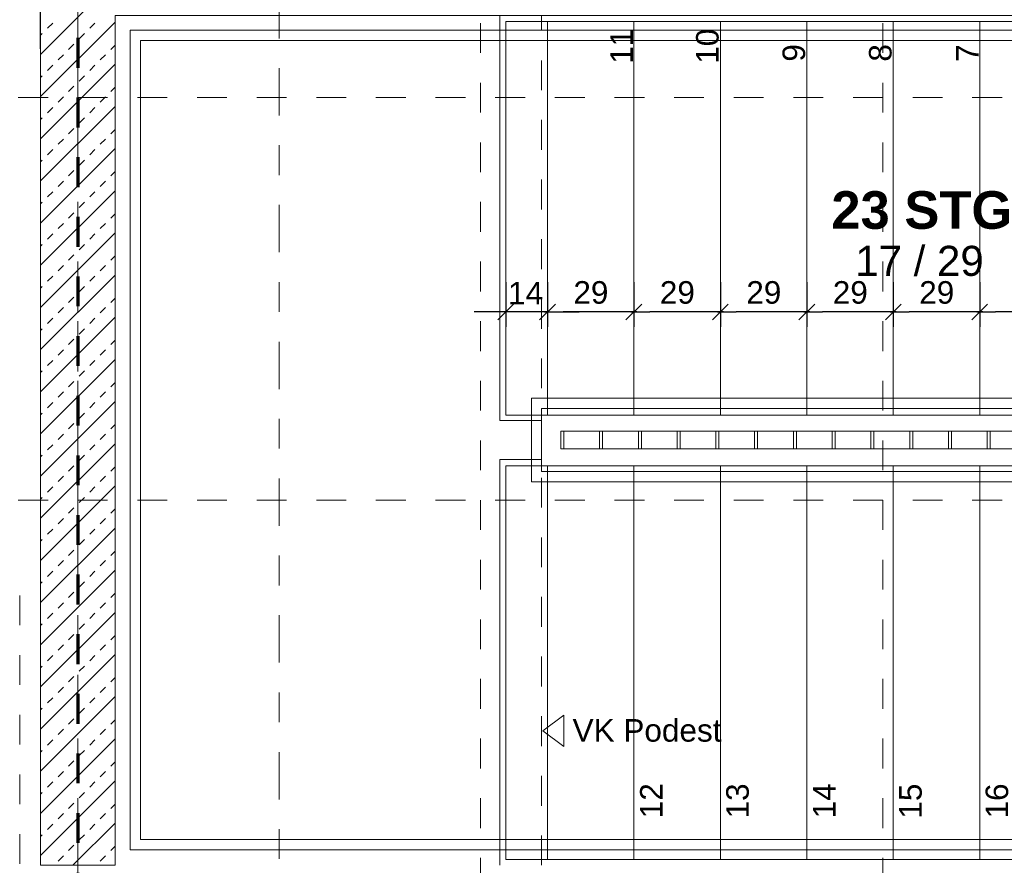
# Model space of a CAD drawing. Header units: metres. Extents: x -45.2 to 14.3, y -31.8 to 10.2.
# Tile 28 of 152: x -23.1 to -19.8, y -21.5 to -18.6. Entities that reach past the tile are written whole.
import ezdxf

# ---------------------------------------------------------------- set-up
doc = ezdxf.new("R2010")
doc.units = ezdxf.units.M
doc.header["$LTSCALE"] = 0.05
for name, pattern in [('Achsen 01', [5.291531, 3.175, -1.058062, 0.352704, -0.705764]), ('gestrichelt - 01', [2, 1, -1]), ('Raster 01', [2, 1, -1])]:
    doc.linetypes.add(name, pattern=pattern)
doc.layers.get('0').update_dxf_attribs({"lineweight": 25})
for name, color, linetype, lineweight in [('013_Beton und Stahlbetonarbeiten-340 Innenwände', 7, 'Continuous', 18), ('031_Metallbauarbeiten-340 Treppen Geländer', 7, 'Continuous', 9), ('AV1-Brandschutzkonzept-Brandschutzkonzept', 7, 'Continuous', 5), ('AV1-Einrichtung Bemaßung', 7, 'Continuous', 9), ('AV1-Schnitt Achsen', 7, 'Achsen 01', 18)]:
    doc.layers.add(name, color=color, linetype=linetype, lineweight=lineweight)
for name, color, linetype, lineweight, true_color in [('013_Beton und Stahlbetonarbeiten-350 Stahlbeton Treppe Ansicht', 7, 'Continuous', 9, 0xa6a6a6), ('032_Metallarbeiten-Fenster', 7, 'Continuous', 13, 0x444444), ('AV1-Achsen', 1, 'Achsen 01', 18, 0xff0000), ('AV1-Raster', 7, 'Raster 01', 9, 0xa6a6a6), ('Beschriftung', 7, 'Continuous', 9, 0x555555)]:
    doc.layers.add(name, color=color, linetype=linetype, lineweight=lineweight, true_color=true_color)
doc.styles.add('Arial', font='arial.ttf')
doc.styles.add('Arial (bold)', font='arialbd.ttf')

msp = doc.modelspace()

# ---------------------------------------------------------------- linework, layer by layer
at = {"color": 0, "linetype": 'Continuous', "lineweight": -2}
for p, q in [((-21.4885, -19.5923), (-21.5415, -19.6453)), ((-21.4015, -19.6453), (-21.3485, -19.5923)), ((-21.4015, -19.6453), (-21.3485, -19.5923)), ((-21.0585, -19.5923), (-21.1115, -19.6453)), ((-21.1115, -19.6453), (-21.0585, -19.5923)), ((-20.7685, -19.5923), (-20.8215, -19.6453)), ((-20.8215, -19.6453), (-20.7685, -19.5923)), ((-20.4785, -19.5923), (-20.5315, -19.6453)), ((-20.5315, -19.6453), (-20.4785, -19.5923)), ((-20.1885, -19.5923), (-20.2415, -19.6453)), ((-20.2415, -19.6453), (-20.1885, -19.5923)), ((-19.8985, -19.5923), (-19.9515, -19.6453)), ((-19.9515, -19.6453), (-19.8985, -19.5923))]:
    msp.add_line(p, q, dxfattribs=at)
at = {"color": 0, "linetype": 'ByBlock', "lineweight": -2}
for p, q in [((-21.505, -19.6188), (-21.568, -19.6188)), ((-21.385, -19.6188), (-21.322, -19.6188)), ((-21.385, -19.6188), (-21.322, -19.6188)), ((-21.075, -19.6188), (-21.138, -19.6188)), ((-21.095, -19.6188), (-21.032, -19.6188)), ((-20.785, -19.6188), (-20.848, -19.6188)), ((-20.805, -19.6188), (-20.742, -19.6188)), ((-20.495, -19.6188), (-20.558, -19.6188)), ((-20.515, -19.6188), (-20.452, -19.6188)), ((-20.205, -19.6188), (-20.268, -19.6188)), ((-20.225, -19.6188), (-20.162, -19.6188)), ((-19.915, -19.6188), (-19.978, -19.6188)), ((-19.935, -19.6188), (-19.872, -19.6188))]:
    msp.add_line(p, q, dxfattribs=at)
at = {"layer": '013_Beton und Stahlbetonarbeiten-340 Innenwände', "color": 251, "linetype": 'Continuous', "lineweight": 13, "true_color": 0x4c4c4c}
for p, q in [((-22.6949, -18.375), (-23.075, -18.7551)), ((-22.825, -18.6466), (-23.075, -18.8966)), ((-23.0517, -18.6676), (-23.034, -18.6499)), ((-22.9103, -18.6676), (-22.8926, -18.6499)), ((-23.075, -18.6909), (-23.0694, -18.6853)), ((-22.9456, -18.703), (-22.9279, -18.6853)), ((-22.981, -18.7383), (-22.9633, -18.7207)), ((-22.8395, -18.7383), (-22.825, -18.7238)), ((-23.0163, -18.7737), (-22.9986, -18.756)), ((-22.8749, -18.7737), (-22.8572, -18.756)), ((-22.825, -18.788), (-23.075, -19.038)), ((-23.0517, -18.809), (-23.034, -18.7914)), ((-22.9103, -18.809), (-22.8926, -18.7914)), ((-23.075, -18.8324), (-23.0694, -18.8267)), ((-22.9456, -18.8444), (-22.9279, -18.8267)), ((-22.981, -18.8798), (-22.9633, -18.8621)), ((-22.8395, -18.8798), (-22.825, -18.8652)), ((-23.0163, -18.9151), (-22.9986, -18.8974)), ((-22.8749, -18.9151), (-22.8572, -18.8974)), ((-22.825, -18.9294), (-23.075, -19.1794)), ((-23.0517, -18.9505), (-23.034, -18.9328)), ((-22.9103, -18.9505), (-22.8926, -18.9328)), ((-23.075, -18.9738), (-23.0694, -18.9681)), ((-22.9456, -18.9858), (-22.9279, -18.9681)), ((-22.981, -19.0212), (-22.9633, -19.0035)), ((-22.8395, -19.0212), (-22.825, -19.0066)), ((-23.0163, -19.0565), (-22.9986, -19.0389)), ((-22.8749, -19.0565), (-22.8572, -19.0389)), ((-22.825, -19.0708), (-23.075, -19.3208)), ((-23.0517, -19.0919), (-23.034, -19.0742)), ((-22.9103, -19.0919), (-22.8926, -19.0742)), ((-23.075, -19.1152), (-23.0694, -19.1096)), ((-22.9456, -19.1272), (-22.9279, -19.1096)), ((-22.981, -19.1626), (-22.9633, -19.1449)), ((-22.8395, -19.1626), (-22.825, -19.148)), ((-23.0163, -19.1979), (-22.9986, -19.1803)), ((-22.8749, -19.1979), (-22.8572, -19.1803)), ((-22.825, -19.2122), (-23.075, -19.4622)), ((-23.0517, -19.2333), (-23.034, -19.2156)), ((-22.9103, -19.2333), (-22.8926, -19.2156)), ((-23.075, -19.2566), (-23.0694, -19.251)), ((-22.9456, -19.2687), (-22.9279, -19.251)), ((-22.981, -19.304), (-22.9633, -19.2863)), ((-22.8395, -19.304), (-22.825, -19.2895)), ((-23.0163, -19.3394), (-22.9986, -19.3217)), ((-22.8749, -19.3394), (-22.8572, -19.3217)), ((-22.825, -19.3537), (-23.075, -19.6037)), ((-23.0517, -19.3747), (-23.034, -19.357)), ((-22.9103, -19.3747), (-22.8926, -19.357)), ((-23.075, -19.398), (-23.0694, -19.3924)), ((-22.9456, -19.4101), (-22.9279, -19.3924)), ((-22.981, -19.4454), (-22.9633, -19.4278)), ((-22.8395, -19.4454), (-22.825, -19.4309)), ((-23.0163, -19.4808), (-22.9986, -19.4631)), ((-22.8749, -19.4808), (-22.8572, -19.4631)), ((-22.825, -19.4951), (-23.075, -19.7451)), ((-23.0517, -19.5161), (-23.034, -19.4985)), ((-22.9103, -19.5161), (-22.8926, -19.4985)), ((-23.075, -19.5395), (-23.0694, -19.5338)), ((-22.9456, -19.5515), (-22.9279, -19.5338)), ((-22.981, -19.5869), (-22.9633, -19.5692)), ((-22.8395, -19.5869), (-22.825, -19.5723)), ((-23.0163, -19.6222), (-22.9986, -19.6045)), ((-22.8749, -19.6222), (-22.8572, -19.6045)), ((-22.825, -19.6365), (-23.075, -19.8865)), ((-23.0517, -19.6576), (-23.034, -19.6399)), ((-22.9103, -19.6576), (-22.8926, -19.6399)), ((-23.075, -19.6809), (-23.0694, -19.6752)), ((-22.9456, -19.6929), (-22.9279, -19.6752)), ((-22.981, -19.7283), (-22.9633, -19.7106)), ((-22.8395, -19.7283), (-22.825, -19.7137)), ((-23.0163, -19.7636), (-22.9986, -19.746)), ((-22.8749, -19.7636), (-22.8572, -19.746)), ((-22.825, -19.7779), (-23.075, -20.0279)), ((-23.0517, -19.799), (-23.034, -19.7813)), ((-22.9103, -19.799), (-22.8926, -19.7813)), ((-23.075, -19.8223), (-23.0694, -19.8167)), ((-22.9456, -19.8343), (-22.9279, -19.8167)), ((-22.981, -19.8697), (-22.9633, -19.852)), ((-22.8395, -19.8697), (-22.825, -19.8552)), ((-23.0163, -19.9051), (-22.9986, -19.8874)), ((-22.8749, -19.9051), (-22.8572, -19.8874)), ((-22.825, -19.9194), (-23.075, -20.1694)), ((-23.0517, -19.9404), (-23.034, -19.9227)), ((-22.9103, -19.9404), (-22.8926, -19.9227)), ((-23.075, -19.9637), (-23.0694, -19.9581)), ((-22.9456, -19.9758), (-22.9279, -19.9581)), ((-22.981, -20.0111), (-22.9633, -19.9934)), ((-22.8395, -20.0111), (-22.825, -19.9966)), ((-23.0163, -20.0465), (-22.9986, -20.0288)), ((-22.8749, -20.0465), (-22.8572, -20.0288)), ((-22.825, -20.0608), (-23.075, -20.3108)), ((-23.0517, -20.0818), (-23.034, -20.0642)), ((-22.9103, -20.0818), (-22.8926, -20.0642)), ((-23.075, -20.1052), (-23.0694, -20.0995)), ((-22.9456, -20.1172), (-22.9279, -20.0995)), ((-22.981, -20.1525), (-22.9633, -20.1349)), ((-22.8395, -20.1525), (-22.825, -20.138)), ((-23.0163, -20.1879), (-22.9986, -20.1702)), ((-22.8749, -20.1879), (-22.8572, -20.1702)), ((-22.825, -20.2022), (-23.075, -20.4522)), ((-23.0517, -20.2233), (-23.034, -20.2056)), ((-22.9103, -20.2233), (-22.8926, -20.2056)), ((-23.075, -20.2466), (-23.0694, -20.2409)), ((-22.9456, -20.2586), (-22.9279, -20.2409)), ((-22.981, -20.294), (-22.9633, -20.2763)), ((-22.8395, -20.294), (-22.825, -20.2794)), ((-23.0163, -20.3293), (-22.9986, -20.3116)), ((-22.8749, -20.3293), (-22.8572, -20.3116)), ((-22.825, -20.3436), (-23.075, -20.5936)), ((-23.0517, -20.3647), (-23.034, -20.347)), ((-22.9103, -20.3647), (-22.8926, -20.347)), ((-23.075, -20.388), (-23.0694, -20.3824)), ((-22.9456, -20.4), (-22.9279, -20.3824)), ((-22.981, -20.4354), (-22.9633, -20.4177)), ((-22.8395, -20.4354), (-22.825, -20.4208)), ((-23.0163, -20.4707), (-22.9986, -20.4531)), ((-22.8749, -20.4707), (-22.8572, -20.4531)), ((-22.825, -20.485), (-23.075, -20.735)), ((-23.0517, -20.5061), (-23.034, -20.4884)), ((-22.9103, -20.5061), (-22.8926, -20.4884)), ((-23.075, -20.5294), (-23.0694, -20.5238)), ((-22.9456, -20.5415), (-22.9279, -20.5238)), ((-22.981, -20.5768), (-22.9633, -20.5591)), ((-22.8395, -20.5768), (-22.825, -20.5623)), ((-23.0163, -20.6122), (-22.9986, -20.5945)), ((-22.8749, -20.6122), (-22.8572, -20.5945)), ((-22.825, -20.6265), (-23.075, -20.8765)), ((-23.0517, -20.6475), (-23.034, -20.6298)), ((-22.9103, -20.6475), (-22.8926, -20.6298)), ((-23.075, -20.6708), (-23.0694, -20.6652)), ((-22.9456, -20.6829), (-22.9279, -20.6652)), ((-22.981, -20.7182), (-22.9633, -20.7006)), ((-22.8395, -20.7182), (-22.825, -20.7037)), ((-23.0163, -20.7536), (-22.9986, -20.7359)), ((-22.8749, -20.7536), (-22.8572, -20.7359)), ((-22.825, -20.7679), (-23.075, -21.0179)), ((-23.0517, -20.7889), (-23.034, -20.7713)), ((-22.9103, -20.7889), (-22.8926, -20.7713)), ((-23.075, -20.8123), (-23.0694, -20.8066)), ((-22.9456, -20.8243), (-22.9279, -20.8066)), ((-22.981, -20.8597), (-22.9633, -20.842)), ((-22.8395, -20.8597), (-22.825, -20.8451)), ((-23.0163, -20.895), (-22.9986, -20.8773)), ((-22.8749, -20.895), (-22.8572, -20.8773)), ((-22.825, -20.9093), (-23.075, -21.1593)), ((-23.0517, -20.9304), (-23.034, -20.9127)), ((-22.9103, -20.9304), (-22.8926, -20.9127)), ((-23.075, -20.9537), (-23.0694, -20.948)), ((-22.9456, -20.9657), (-22.9279, -20.948)), ((-22.981, -21.0011), (-22.9633, -20.9834)), ((-22.8395, -21.0011), (-22.825, -20.9865)), ((-23.0163, -21.0364), (-22.9986, -21.0187)), ((-22.8749, -21.0364), (-22.8572, -21.0187)), ((-22.825, -21.0507), (-23.075, -21.3007)), ((-23.0517, -21.0718), (-23.034, -21.0541)), ((-22.9103, -21.0718), (-22.8926, -21.0541)), ((-23.075, -21.0951), (-23.0694, -21.0895)), ((-22.9456, -21.1071), (-22.9279, -21.0895)), ((-22.981, -21.1425), (-22.9633, -21.1248)), ((-22.8395, -21.1425), (-22.825, -21.1279)), ((-23.0163, -21.1778), (-22.9986, -21.1602)), ((-22.8749, -21.1778), (-22.8572, -21.1602)), ((-22.825, -21.1921), (-23.075, -21.4421)), ((-23.0517, -21.2132), (-23.034, -21.1955)), ((-22.9103, -21.2132), (-22.8926, -21.1955)), ((-23.075, -21.2365), (-23.0694, -21.2309)), ((-22.9456, -21.2486), (-22.9279, -21.2309)), ((-22.981, -21.2839), (-22.9633, -21.2662)), ((-22.8395, -21.2839), (-22.825, -21.2694)), ((-23.0163, -21.3193), (-22.9986, -21.3016)), ((-22.8749, -21.3193), (-22.8572, -21.3016)), ((-23.0517, -21.3546), (-23.034, -21.3369)), ((-22.825, -21.3336), (-22.9664, -21.475)), ((-22.9103, -21.3546), (-22.8926, -21.3369)), ((-23.075, -21.3779), (-23.0694, -21.3723)), ((-22.9456, -21.39), (-22.9279, -21.3723)), ((-22.981, -21.4253), (-22.9633, -21.4077)), ((-22.8395, -21.4253), (-22.825, -21.4108)), ((-23.0163, -21.4607), (-22.9986, -21.443)), ((-22.8749, -21.4607), (-22.8572, -21.443)), ((-22.825, -21.475), (-22.825, -21.475))]:
    msp.add_line(p, q, dxfattribs=at)
at = {"layer": '013_Beton und Stahlbetonarbeiten-340 Innenwände'}
msp.add_lwpolyline([(-22.15, -16.075), (-22.15, -16.325), (-22.825, -16.325), (-22.825, -18.375), (-18.125, -18.375), (-18.125, -16.325), (-19.15, -16.325), (-19.15, -16.075), (-17.875, -16.075), (-17.875, -18.625), (-22.825, -18.625), (-22.825, -21.475), (-23.075, -21.475), (-23.075, -16.075)], close=True, dxfattribs=at)
at = {"layer": '013_Beton und Stahlbetonarbeiten-350 Stahlbeton Treppe Ansicht', "linetype": 'Raster 01'}
msp.add_line((-21.395, -21.475), (-21.395, -18.625), dxfattribs=at)
at = {"layer": '013_Beton und Stahlbetonarbeiten-350 Stahlbeton Treppe Ansicht', "linetype": 'Continuous'}
for p, q in [((-19.635, -18.645), (-21.515, -18.645)), ((-21.085, -18.645), (-21.085, -19.965)), ((-20.795, -18.645), (-20.795, -19.965)), ((-20.505, -18.645), (-20.505, -19.965)), ((-20.215, -18.645), (-20.215, -19.965)), ((-19.925, -18.645), (-19.925, -19.965)), ((-21.085, -20.135), (-21.085, -21.455)), ((-20.795, -20.135), (-20.795, -21.455)), ((-20.505, -20.135), (-20.505, -21.455)), ((-20.215, -20.135), (-20.215, -21.455)), ((-19.925, -20.135), (-19.925, -21.455)), ((-17.755, -21.455), (-21.515, -21.455))]:
    msp.add_line(p, q, dxfattribs=at)
at = {"layer": '013_Beton und Stahlbetonarbeiten-350 Stahlbeton Treppe Ansicht', "color": 252, "linetype": 'Continuous', "true_color": 0x888888}
for p, q in [((-21.515, -19.965), (-21.515, -18.645)), ((-21.375, -19.965), (-21.375, -18.645)), ((-21.515, -19.965), (-19.055, -19.965)), ((-21.515, -20.135), (-17.755, -20.135)), ((-21.515, -21.455), (-21.515, -20.135)), ((-21.375, -21.455), (-21.375, -20.135))]:
    msp.add_line(p, q, dxfattribs=at)
at = {"layer": '013_Beton und Stahlbetonarbeiten-350 Stahlbeton Treppe Ansicht', "color": 0, "linetype": 'Continuous', "lineweight": -2}
for p, q in [((-21.515, -19.5188), (-21.515, -19.6688)), ((-21.375, -19.5188), (-21.375, -19.6688)), ((-21.375, -19.5188), (-21.375, -19.6688)), ((-21.085, -19.5188), (-21.085, -19.6688)), ((-21.085, -19.5188), (-21.085, -19.6688)), ((-20.795, -19.5188), (-20.795, -19.6688)), ((-20.795, -19.5188), (-20.795, -19.6688)), ((-20.505, -19.5188), (-20.505, -19.6688)), ((-20.505, -19.5188), (-20.505, -19.6688)), ((-20.215, -19.5188), (-20.215, -19.6688)), ((-20.215, -19.5188), (-20.215, -19.6688)), ((-19.925, -19.5188), (-19.925, -19.6688)), ((-19.925, -19.5188), (-19.925, -19.6688)), ((-21.568, -19.6188), (-21.621, -19.6188)), ((-21.375, -19.6188), (-21.515, -19.6188)), ((-21.322, -19.6188), (-21.269, -19.6188)), ((-21.138, -19.6188), (-21.322, -19.6188)), ((-20.848, -19.6188), (-21.032, -19.6188)), ((-20.558, -19.6188), (-20.742, -19.6188)), ((-20.268, -19.6188), (-20.452, -19.6188)), ((-19.978, -19.6188), (-20.162, -19.6188)), ((-19.688, -19.6188), (-19.872, -19.6188))]:
    msp.add_line(p, q, dxfattribs=at)
at = {"layer": '013_Beton und Stahlbetonarbeiten-350 Stahlbeton Treppe Ansicht', "linetype": 'Continuous'}
msp.add_lwpolyline([(-21.535, -18.625), (-21.535, -19.9833), (-21.395, -19.9833), (-21.395, -20.1133), (-21.535, -20.1133), (-21.535, -21.475)], dxfattribs=at)
at = {"layer": '013_Beton und Stahlbetonarbeiten-350 Stahlbeton Treppe Ansicht', "color": 7, "lineweight": 13}
msp.add_lwpolyline([(-21.32, -20.9715), (-21.39, -21.024), (-21.32, -21.0765)], close=True, dxfattribs=at)
at = {"layer": '031_Metallbauarbeiten-340 Treppen Geländer', "color": 253, "linetype": 'Continuous', "lineweight": 9, "true_color": 0xa6a6a6}
for points in [[(-22.74, -21.3883), (-21.375, -21.3883), (-21.375, -21.4233), (-22.775, -21.4233), (-22.775, -18.6733), (-21.085, -18.6733), (-21.085, -18.7083), (-22.74, -18.7083)], [(-21.085, -18.6733), (-19.6193, -18.6733), (-19.6064, -18.7083), (-21.085, -18.7083)], [(-21.4287, -19.9076), (-21.085, -19.9076), (-21.085, -19.9426), (-21.395, -19.9426), (-21.395, -20.1539), (-21.375, -20.1539), (-21.375, -20.1889), (-21.4287, -20.1889)], [(-19.0641, -19.9426), (-21.085, -19.9426), (-21.085, -19.9076), (-19.0794, -19.9076)], [(-21.375, -20.1539), (-18.185, -20.1539), (-18.185, -20.1889), (-21.375, -20.1889)], [(-21.375, -21.3883), (-18.185, -21.3883), (-18.185, -21.4233), (-21.375, -21.4233)]]:
    msp.add_lwpolyline(points, close=True, dxfattribs=at)
at = {"layer": '031_Metallbauarbeiten-340 Treppen Geländer', "color": 8, "linetype": 'Continuous', "lineweight": 13, "true_color": 0x808080}
msp.add_lwpolyline([(-21.33, -20.0783), (-17.94, -20.0783), (-17.94, -20.0183), (-21.33, -20.0183)], close=True, dxfattribs=at)
at = {"layer": '031_Metallbauarbeiten-340 Treppen Geländer', "color": 7, "linetype": 'Continuous', "lineweight": 13}
for points in [[(-21.33, -20.0183), (-21.32, -20.0183), (-21.32, -20.0783), (-21.33, -20.0783)], [(-21.2, -20.0183), (-21.19, -20.0183), (-21.19, -20.0783), (-21.2, -20.0783)], [(-21.07, -20.0183), (-21.06, -20.0183), (-21.06, -20.0783), (-21.07, -20.0783)], [(-20.94, -20.0183), (-20.93, -20.0183), (-20.93, -20.0783), (-20.94, -20.0783)], [(-20.81, -20.0183), (-20.8, -20.0183), (-20.8, -20.0783), (-20.81, -20.0783)], [(-20.68, -20.0183), (-20.67, -20.0183), (-20.67, -20.0783), (-20.68, -20.0783)], [(-20.55, -20.0183), (-20.54, -20.0183), (-20.54, -20.0783), (-20.55, -20.0783)], [(-20.42, -20.0183), (-20.41, -20.0183), (-20.41, -20.0783), (-20.42, -20.0783)], [(-20.29, -20.0183), (-20.28, -20.0183), (-20.28, -20.0783), (-20.29, -20.0783)], [(-20.16, -20.0183), (-20.15, -20.0183), (-20.15, -20.0783), (-20.16, -20.0783)], [(-20.03, -20.0183), (-20.02, -20.0183), (-20.02, -20.0783), (-20.03, -20.0783)], [(-19.9, -20.0183), (-19.89, -20.0183), (-19.89, -20.0783), (-19.9, -20.0783)]]:
    msp.add_lwpolyline(points, close=True, dxfattribs=at)
at = {"layer": '032_Metallarbeiten-Fenster', "color": 7, "linetype": 'gestrichelt - 01', "lineweight": 18}
msp.add_line((-23.145, -21.67), (-23.145, -20.54), dxfattribs=at)
at = {"layer": 'AV1-Achsen'}
msp.add_line((-22.95, -26.5), (-22.95, 4.9), dxfattribs=at)
at = {"layer": 'AV1-Brandschutzkonzept-Brandschutzkonzept', "color": 14, "linetype": 'gestrichelt - 01', "lineweight": 70, "true_color": 0xaa0000}
msp.add_line((-22.95, -18.5), (-22.95, -21.6), dxfattribs=at)
at = {"layer": 'AV1-Einrichtung Bemaßung', "color": 0, "lineweight": -2}
msp.add_line((-23.075, -18.7363), (-23.075, -18.42), dxfattribs=at)
at = {"layer": 'AV1-Raster'}
for p, q in [((-22.95, -22.95), (-22.95, 1.35)), ((-21.6, -22.95), (-21.6, 1.35)), ((-20.25, -22.95), (-20.25, 1.35)), ((1.35, -18.9), (-40.5, -18.9)), ((1.35, -20.25), (-40.5, -20.25))]:
    msp.add_line(p, q, dxfattribs=at)
at = {"layer": 'AV1-Schnitt Achsen'}
msp.add_line((-22.275, -26.3), (-22.275, 4.7), dxfattribs=at)
at = {"layer": 'Defpoints', "color": 0, "lineweight": 0}
for p, q in [((-21.515, -18.645), (-21.515, -18.645)), ((-21.375, -18.8606), (-21.375, -18.8606)), ((-21.375, -18.8606), (-21.375, -18.8606)), ((-21.085, -18.9391), (-21.085, -18.9391)), ((-21.085, -18.9391), (-21.085, -18.9391)), ((-20.795, -18.9606), (-20.795, -18.9606)), ((-20.795, -18.9606), (-20.795, -18.9606)), ((-20.505, -19.2367), (-20.505, -19.2367)), ((-20.505, -19.2367), (-20.505, -19.2367)), ((-20.215, -19.3047), (-20.215, -19.3047)), ((-20.215, -19.3047), (-20.215, -19.3047)), ((-19.925, -19.3047), (-19.925, -19.3047)), ((-19.925, -19.3047), (-19.925, -19.3047)), ((-21.515, -19.6188), (-21.515, -19.6188)), ((-21.375, -19.6188), (-21.375, -19.6188)), ((-21.085, -19.6188), (-21.085, -19.6188)), ((-20.795, -19.6188), (-20.795, -19.6188)), ((-20.505, -19.6188), (-20.505, -19.6188)), ((-20.215, -19.6188), (-20.215, -19.6188)), ((-19.925, -19.6188), (-19.925, -19.6188))]:
    msp.add_line(p, q, dxfattribs=at)

# ---------------------------------------------------------------- texts
at = {"layer": '013_Beton und Stahlbetonarbeiten-350 Stahlbeton Treppe Ansicht', "attachment_point": 7, "rotation": 90, "style": 'Arial'}
for s, insert, char_height in [('11', (-21.0885, -18.7865), 0.07565), ('10', (-20.7998, -18.7865), 0.07565), ('9', (-20.5098, -18.7794), 0.0757), ('8', (-20.2198, -18.7793), 0.0757), ('7', (-19.9285, -18.78), 0.0757), ('12', (-20.9887, -21.3171), 0.07565), ('13', (-20.6987, -21.3179), 0.07565), ('14', (-20.4087, -21.3176), 0.07565), ('15', (-20.1187, -21.3185), 0.07565), ('16', (-19.8287, -21.3179), 0.07565)]:
    msp.add_mtext(s, dxfattribs=dict(at, insert=insert, char_height=char_height))
at = {"layer": '013_Beton und Stahlbetonarbeiten-350 Stahlbeton Treppe Ansicht', "color": 0, "lineweight": 9, "char_height": 0.07565, "attachment_point": 7, "style": 'Arial'}
for s, insert in [('14', (-21.507, -19.5936)), ('29', (-21.288, -19.5923)), ('29', (-20.998, -19.5923)), ('29', (-20.708, -19.5923)), ('29', (-20.418, -19.5923)), ('29', (-20.128, -19.5923))]:
    msp.add_mtext(s, dxfattribs=dict(at, insert=insert))
at = {"layer": '013_Beton und Stahlbetonarbeiten-350 Stahlbeton Treppe Ansicht', "color": 7, "insert": (-21.32, -21.0613), "char_height": 0.07565, "attachment_point": 7, "style": 'Arial'}
msp.add_mtext(' VK Podest', dxfattribs=at)
at = {"layer": 'Beschriftung', "attachment_point": 7}
for s, insert, char_height, style in [('23 STG', (-20.4228, -19.3421), 0.12609, 'Arial (bold)'), ('17 / 29', (-20.3425, -19.4994), 0.10087, 'Arial')]:
    msp.add_mtext(s, dxfattribs=dict(at, insert=insert, char_height=char_height, style=style))

doc.saveas('drawing.dxf')
